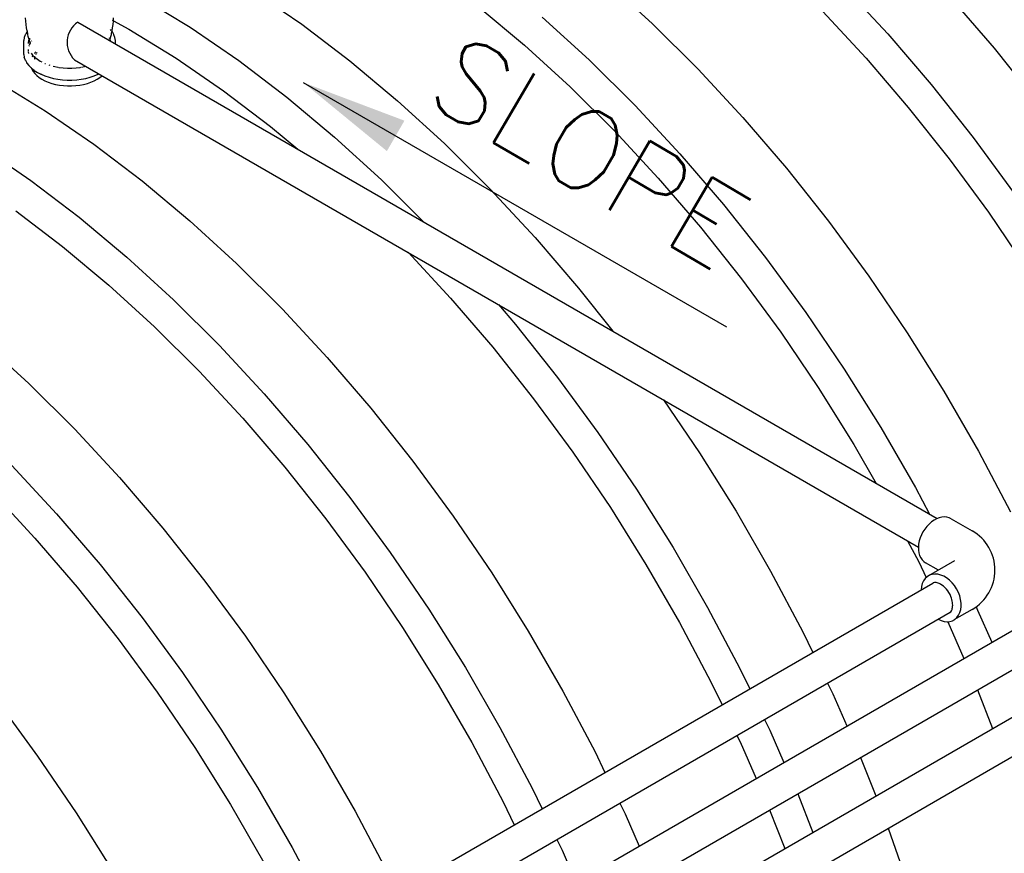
# Model space of a CAD drawing. Extents: x -18027 to -11651, y 1687 to 5059.
# Tile 106 of 170: x -13841 to -13730, y 2781 to 2875. Entities that reach past the tile are written whole.
import ezdxf

# ---------------------------------------------------------------- set-up
doc = ezdxf.new("R2010")
doc.units = 0
doc.header["$MEASUREMENT"] = 0
doc.layers.get('0').update_dxf_attribs({"linetype": 'CONTINUOUS'})
for name, color, linetype in [('PIPING-VENT-ISO', 3, 'CONTINUOUS'), ('TANK', 2, 'CONTINUOUS'), ('TEXT', 3, 'CONTINUOUS')]:
    doc.layers.add(name, color=color, linetype=linetype)
doc.styles.add('SIMPLEX', font='simplex')
doc.dimstyles.new('DIM96', dxfattribs={"dimscale": 96, "dimtxt": 0.125, "dimasz": 0.125, "dimexe": 0.0625, "dimexo": 0.0625, "dimgap": 0.0625, "dimtad": 1, "dimdec": 4, "dimzin": 3, "dimdsep": 46, "dimlunit": 4, "dimtxsty": 'SIMPLEX', "dimcen": 0, "dimdle": 0.0625, "dimclrd": 3, "dimclre": 3, "dimclrt": 3, "dimadec": 0, "dimazin": 0, "dimtfac": 1, "dimtdec": 4, "dimtmove": 2, "dimatfit": 3, "dimfxl": 1, "dimfrac": 2, "dimtolj": 1, "dimtzin": 0, "dimarcsym": 0})

# ---------------------------------------------------------------- blocks, each defined once
blk = doc.blocks.new('12-14 TANKS')
for p, q in [((-109.184, 8.158), (-106.552, 5.756)), ((-95.842, 7.891), (-93.327, 5.182)), ((-135.234, 7.226), (-132.495, 5.546)), ((-128.96, 7.587), (-126.232, 5.714)), ((-89.792, 7.223), (-87.35, 4.377)), ((-116.324, 6.719), (-113.723, 4.546)), ((-112.719, 6.117), (-110.088, 3.715)), ((-96.989, 6.455), (-94.542, 3.821)), ((-141.724, 5.889), (-141.737, 6.072)), ((-141.704, 5.706), (-141.724, 5.889)), ((-141.678, 5.524), (-141.704, 5.706)), ((-136.866, 5.94), (-136.802, 5.906)), ((-136.849, 5.524), (-136.823, 5.706)), ((-136.823, 5.706), (-136.804, 5.889)), ((-136.804, 5.889), (-136.802, 5.906)), ((-136.802, 5.906), (-136.791, 6.072)), ((-136.802, 5.906), (-135.941, 5.44)), ((-132.495, 5.546), (-129.767, 3.673)), ((-126.232, 5.714), (-123.525, 3.656)), ((-106.552, 5.756), (-103.974, 3.196)), ((-141.751, 5.126), (-141.807, 4.974)), ((-141.751, 5.126), (-141.747, 5.135)), ((-141.664, 5.283), (-141.747, 5.135)), ((-141.646, 5.343), (-141.678, 5.524)), ((-141.664, 5.283), (-141.659, 5.291)), ((-141.64, 5.315), (-141.659, 5.291)), ((-141.646, 5.343), (-141.64, 5.315)), ((-141.632, 5.326), (-141.64, 5.315)), ((-141.64, 5.315), (-141.62, 5.2)), ((-141.608, 5.145), (-141.62, 5.2)), ((-141.581, 5.022), (-141.608, 5.145)), ((-141.541, 4.862), (-141.581, 5.022)), ((-136.986, 4.862), (-136.946, 5.022)), ((-136.929, 5.369), (-136.967, 5.419)), ((-136.946, 5.022), (-136.919, 5.145)), ((-136.919, 5.145), (-136.908, 5.2)), ((-136.908, 5.2), (-136.887, 5.315)), ((-136.887, 5.315), (-136.882, 5.343)), ((-136.868, 5.291), (-136.887, 5.315)), ((-136.882, 5.343), (-136.849, 5.524)), ((-136.863, 5.283), (-136.868, 5.291)), ((-136.78, 5.135), (-136.863, 5.283)), ((-136.776, 5.126), (-136.78, 5.135)), ((-136.72, 4.974), (-136.776, 5.126)), ((-135.941, 5.44), (-133.277, 3.806)), ((-93.327, 5.182), (-90.886, 2.336)), ((-141.838, 4.8), (-141.837, 4.81)), ((-141.838, 4.032), (-141.838, 4.8)), ((-141.809, 4.965), (-141.837, 4.81)), ((-141.809, 4.965), (-141.807, 4.974)), ((-141.562, 4.804), (-141.588, 4.664)), ((-141.588, 4.664), (-141.588, 4.637)), ((-141.541, 4.862), (-141.562, 4.804)), ((-141.538, 4.512), (-141.545, 4.495)), ((-141.537, 4.846), (-141.541, 4.862)), ((-141.486, 4.672), (-141.537, 4.846)), ((-141.512, 4.584), (-141.532, 4.529)), ((-141.515, 4.931), (-141.53, 4.892)), ((-141.488, 4.627), (-141.512, 4.584)), ((-141.511, 4.923), (-141.511, 4.849)), ((-141.499, 4.744), (-141.486, 4.672)), ((-141.471, 4.656), (-141.483, 4.635)), ((-141.384, 4.785), (-141.4, 4.765)), ((-137.018, 4.947), (-137.021, 4.951)), ((-137.018, 4.947), (-137.019, 4.953)), ((-137.017, 4.943), (-137.018, 4.947)), ((-137.017, 4.937), (-137.017, 4.943)), ((-137.016, 4.942), (-137.017, 4.943)), ((-137.016, 4.933), (-137.017, 4.937)), ((-137.017, 4.923), (-137.016, 4.933)), ((-137.012, 4.931), (-137.016, 4.942)), ((-137.006, 4.791), (-136.991, 4.846)), ((-136.986, 4.862), (-136.996, 4.888)), ((-136.991, 4.846), (-136.986, 4.862)), ((-136.98, 4.845), (-136.986, 4.862)), ((-136.965, 4.804), (-136.97, 4.817)), ((-136.957, 4.763), (-136.965, 4.804)), ((-136.718, 4.965), (-136.72, 4.974)), ((-136.69, 4.81), (-136.718, 4.965)), ((-136.689, 4.8), (-136.69, 4.81)), ((-136.689, 4.608), (-136.689, 4.8)), ((-113.723, 4.546), (-111.164, 2.209)), ((-141.837, 4.022), (-141.838, 4.032)), ((-141.837, 4.022), (-141.809, 3.867)), ((-141.588, 4.293), (-141.588, 4.214)), ((-141.588, 4.174), (-141.588, 4.166)), ((-141.588, 4.166), (-141.57, 4.069)), ((-141.416, 4.086), (-141.337, 3.984)), ((-141.342, 3.926), (-141.37, 3.877)), ((-141.337, 3.984), (-141.32, 3.966)), ((-141.32, 3.966), (-141.33, 3.948)), ((-141.314, 3.977), (-141.32, 3.966)), ((-141.32, 3.966), (-141.249, 3.896)), ((-141.307, 3.985), (-141.314, 3.977)), ((-141.255, 3.931), (-141.249, 3.896)), ((-141.249, 3.896), (-141.248, 3.882)), ((-141.249, 3.896), (-141.246, 3.88)), ((-141.249, 3.896), (-141.226, 3.873)), ((-141.22, 4.098), (-141.24, 4.072)), ((-141.22, 4.099), (-141.22, 4.098)), ((-141.177, 4.141), (-141.211, 4.107)), ((-141.209, 3.881), (-141.211, 3.87)), ((-141.205, 3.904), (-141.208, 3.888)), ((-141.151, 4.168), (-141.17, 4.149)), ((-141.162, 4.021), (-141.165, 4.011)), ((-141.157, 4.03), (-141.162, 4.021)), ((-141.127, 4.083), (-141.151, 4.04)), ((-141.101, 4.128), (-141.121, 4.093)), ((-87.35, 4.377), (-84.992, 1.405)), ((-141.807, 3.857), (-141.809, 3.867)), ((-141.807, 3.857), (-141.751, 3.705)), ((-141.747, 3.696), (-141.751, 3.705)), ((-141.747, 3.696), (-141.664, 3.548)), ((-141.659, 3.54), (-141.664, 3.548)), ((-141.659, 3.54), (-141.55, 3.399)), ((-141.543, 3.392), (-141.55, 3.399)), ((-141.543, 3.392), (-141.41, 3.258)), ((-141.244, 3.851), (-141.244, 3.845)), ((-141.244, 3.845), (-141.244, 3.843)), ((-141.244, 3.843), (-141.241, 3.817)), ((-141.244, 3.843), (-141.235, 3.819)), ((-141.241, 3.855), (-141.235, 3.819)), ((-141.24, 3.803), (-141.236, 3.765)), ((-141.235, 3.819), (-141.234, 3.813)), ((-141.235, 3.819), (-141.232, 3.812)), ((-141.225, 3.793), (-141.226, 3.786)), ((-141.226, 3.786), (-141.226, 3.759)), ((-141.225, 3.793), (-141.208, 3.747)), ((-141.213, 3.857), (-141.223, 3.806)), ((-141.216, 3.757), (-141.212, 3.75)), ((-141.193, 3.844), (-141.072, 3.748)), ((-141.072, 3.748), (-140.909, 3.644)), ((-140.909, 3.644), (-140.824, 3.599)), ((-140.66, 3.521), (-140.619, 3.504)), ((-140.43, 3.433), (-140.365, 3.411)), ((-140.185, 3.362), (-140.098, 3.339)), ((-140.098, 3.339), (-139.93, 3.308)), ((-138.597, 3.308), (-138.43, 3.339)), ((-138.43, 3.339), (-138.351, 3.36)), ((-133.277, 3.806), (-130.624, 1.984)), ((-129.767, 3.673), (-127.061, 1.615)), ((-123.525, 3.656), (-120.851, 1.422)), ((-110.088, 3.715), (-107.509, 1.155)), ((-94.542, 3.821), (-92.168, 1.052)), ((-141.423, 3.296), (-141.41, 3.258)), ((-141.41, 3.258), (-141.408, 3.257)), ((-141.408, 3.257), (-141.252, 3.133)), ((-141.408, 3.257), (-141.385, 3.194)), ((-141.385, 3.194), (-141.314, 3.068)), ((-141.314, 3.068), (-141.22, 2.947)), ((-141.246, 3.129), (-141.252, 3.133)), ((-141.246, 3.129), (-141.067, 3.014)), ((-141.22, 2.947), (-141.106, 2.832)), ((-141.106, 2.832), (-140.97, 2.724)), ((-141.067, 3.014), (-140.869, 2.911)), ((-140.863, 2.908), (-140.869, 2.911)), ((-140.863, 2.908), (-140.648, 2.818)), ((-140.648, 2.818), (-140.417, 2.741)), ((-139.893, 3.301), (-139.866, 3.296)), ((-139.866, 3.296), (-139.628, 3.267)), ((-139.628, 3.267), (-139.385, 3.252)), ((-139.385, 3.252), (-139.142, 3.252)), ((-139.142, 3.252), (-138.9, 3.267)), ((-138.9, 3.267), (-138.661, 3.296)), ((-138.661, 3.296), (-138.634, 3.301)), ((-138.11, 2.741), (-137.879, 2.818)), ((-137.879, 2.818), (-137.664, 2.908)), ((-137.664, 2.908), (-137.658, 2.911)), ((-137.658, 2.911), (-137.614, 2.934)), ((-137.557, 2.724), (-137.428, 2.827)), ((-103.974, 3.196), (-101.459, 0.487)), ((-143.366, 2.532), (-140.627, 0.851)), ((-140.97, 2.724), (-140.817, 2.626)), ((-140.817, 2.626), (-140.646, 2.537)), ((-140.646, 2.537), (-140.46, 2.459)), ((-140.46, 2.459), (-140.261, 2.392)), ((-140.417, 2.741), (-140.174, 2.679)), ((-140.261, 2.392), (-140.051, 2.338)), ((-140.174, 2.679), (-139.921, 2.631)), ((-140.051, 2.338), (-139.832, 2.297)), ((-139.921, 2.631), (-139.661, 2.599)), ((-139.832, 2.297), (-139.607, 2.27)), ((-139.661, 2.599), (-139.397, 2.583)), ((-139.607, 2.27), (-139.379, 2.256)), ((-139.397, 2.583), (-139.131, 2.583)), ((-139.379, 2.256), (-139.149, 2.256)), ((-139.149, 2.256), (-138.92, 2.27)), ((-139.131, 2.583), (-138.866, 2.599)), ((-138.92, 2.27), (-138.695, 2.297)), ((-138.866, 2.599), (-138.606, 2.631)), ((-138.695, 2.297), (-138.477, 2.338)), ((-138.606, 2.631), (-138.353, 2.679)), ((-138.477, 2.338), (-138.267, 2.392)), ((-138.353, 2.679), (-138.11, 2.741)), ((-138.267, 2.392), (-138.067, 2.459)), ((-138.067, 2.459), (-137.881, 2.537)), ((-137.881, 2.537), (-137.711, 2.626)), ((-137.711, 2.626), (-137.557, 2.724)), ((-90.886, 2.336), (-88.527, -0.636)), ((-130.624, 1.984), (-127.991, -0.017)), ((-111.164, 2.209), (-108.656, -0.281)), ((-127.061, 1.615), (-124.386, -0.619)), ((-120.851, 1.422), (-118.219, -0.98)), ((-107.509, 1.155), (-104.995, -1.554)), ((-140.627, 0.851), (-137.899, -1.022)), ((-92.168, 1.052), (-89.874, -1.839)), ((-101.459, 0.487), (-99.017, -2.359)), ((-127.991, -0.017), (-126.457, -1.3)), ((-108.656, -0.281), (-106.21, -2.916)), ((-137.899, -1.022), (-135.192, -3.08)), ((-124.386, -0.619), (-121.755, -3.021)), ((-118.219, -0.98), (-115.641, -3.54)), ((-88.527, -0.636), (-86.261, -3.723)), ((-144.163, -1.19), (-141.434, -3.063)), ((-104.995, -1.554), (-102.553, -4.4)), ((-89.874, -1.839), (-87.669, -4.841)), ((-99.017, -2.359), (-96.659, -5.331)), ((-141.434, -3.063), (-138.728, -5.121)), ((-135.192, -3.08), (-132.518, -5.314)), ((-121.755, -3.021), (-119.366, -5.393)), ((-106.21, -2.916), (-103.835, -5.684)), ((-115.641, -3.54), (-113.126, -6.249)), ((-102.553, -4.4), (-100.194, -7.373)), ((-142.291, -4.752), (-139.659, -6.753)), ((-87.669, -4.841), (-85.563, -7.944)), ((-138.728, -5.121), (-136.054, -7.355)), ((-132.518, -5.314), (-129.887, -7.716)), ((-96.659, -5.331), (-94.392, -8.418)), ((-103.835, -5.684), (-101.541, -8.575)), ((-113.126, -6.249), (-110.685, -9.095)), ((-139.659, -6.753), (-137.058, -8.927)), ((-120.259, -7.086), (-117.877, -9.652)), ((-136.054, -7.355), (-133.422, -9.757)), ((-129.887, -7.716), (-127.308, -10.276)), ((-100.194, -7.373), (-97.928, -10.46)), ((-101.541, -8.575), (-99.336, -11.578)), ((-94.392, -8.418), (-92.227, -11.608)), ((-137.058, -8.927), (-134.498, -11.263)), ((-110.685, -9.095), (-108.766, -11.513)), ((-133.422, -9.757), (-130.844, -12.317)), ((-117.877, -9.652), (-115.502, -12.42)), ((-127.308, -10.276), (-124.794, -12.985)), ((-115.178, -10.02), (-114.22, -11.136)), ((-97.928, -10.46), (-95.763, -13.649)), ((-134.498, -11.263), (-131.99, -13.753)), ((-114.22, -11.136), (-111.862, -14.109)), ((-99.336, -11.578), (-97.23, -14.68)), ((-92.227, -11.608), (-90.172, -14.887)), ((-144.185, -12.05), (-141.554, -14.452)), ((-130.844, -12.317), (-128.329, -15.026)), ((-115.502, -12.42), (-113.208, -15.311)), ((-124.794, -12.985), (-122.352, -15.831)), ((-131.99, -13.753), (-129.544, -16.388)), ((-95.763, -13.649), (-93.707, -16.928)), ((-111.862, -14.109), (-109.595, -17.196)), ((-141.554, -14.452), (-138.976, -17.012)), ((-97.23, -14.68), (-95.231, -17.869)), ((-90.172, -14.887), (-88.234, -18.243)), ((-128.329, -15.026), (-125.888, -17.872)), ((-113.208, -15.311), (-111.004, -18.314)), ((-105.915, -15.368), (-103.894, -18.344)), ((-122.352, -15.831), (-119.993, -18.803)), ((-129.544, -16.388), (-127.169, -19.156)), ((-138.976, -17.012), (-136.461, -19.721)), ((-93.707, -16.928), (-91.77, -20.284)), ((-109.595, -17.196), (-107.43, -20.385)), ((-125.888, -17.872), (-123.529, -20.845)), ((-95.231, -17.869), (-93.968, -20.057)), ((-88.234, -18.243), (-86.422, -21.663)), ((-111.004, -18.314), (-108.898, -21.416)), ((-103.894, -18.344), (-101.839, -21.623)), ((-142.511, -19.054), (-139.996, -21.762)), ((-127.169, -19.156), (-124.875, -22.047)), ((-119.993, -18.803), (-117.727, -21.891)), ((-136.461, -19.721), (-134.019, -22.567)), ((-107.43, -20.385), (-105.374, -23.664)), ((-91.77, -20.284), (-90.974, -21.785)), ((-143.658, -20.489), (-141.212, -23.124)), ((-123.529, -20.845), (-121.262, -23.932)), ((-108.898, -21.416), (-106.898, -24.605)), ((-139.996, -21.762), (-137.555, -24.608)), ((-124.875, -22.047), (-122.671, -25.05)), ((-117.727, -21.891), (-115.562, -25.08)), ((-101.839, -21.623), (-99.901, -24.979)), ((-134.019, -22.567), (-131.661, -25.54)), ((-141.212, -23.124), (-138.837, -25.892)), ((-105.374, -23.664), (-103.437, -27.02)), ((-92.209, -23.281), (-91.584, -24.46)), ((-121.262, -23.932), (-119.097, -27.121)), ((-137.555, -24.608), (-135.196, -27.581)), ((-106.898, -24.605), (-105.014, -27.87)), ((-91.584, -24.46), (-91.162, -25.332)), ((-122.671, -25.05), (-120.565, -28.152)), ((-115.562, -25.08), (-113.506, -28.359)), ((-99.901, -24.979), (-98.089, -28.399)), ((-138.837, -25.892), (-136.543, -28.783)), ((-131.661, -25.54), (-129.394, -28.627)), ((-103.437, -27.02), (-101.625, -30.44)), ((-88.364, -26.996), (-88.278, -27.174)), ((-135.196, -27.581), (-132.93, -30.668)), ((-119.097, -27.121), (-117.042, -30.4)), ((-88.278, -27.174), (-87.485, -28.979)), ((-120.565, -28.152), (-118.566, -31.341)), ((-105.014, -27.87), (-103.251, -31.196)), ((-89.956, -27.823), (-89.95, -27.835)), ((-89.95, -27.835), (-89.05, -29.884)), ((-129.394, -28.627), (-127.229, -31.816)), ((-113.506, -28.359), (-111.569, -31.715)), ((-98.089, -28.399), (-97.535, -29.543)), ((-136.543, -28.783), (-134.338, -31.786)), ((-117.042, -30.4), (-115.104, -33.757)), ((-132.93, -30.668), (-130.764, -33.857)), ((-101.625, -30.44), (-101.07, -31.585)), ((-118.566, -31.341), (-116.681, -34.606)), ((-103.251, -31.196), (-102.627, -32.484)), ((-96.701, -31.267), (-96.41, -31.869)), ((-134.338, -31.786), (-132.232, -34.888)), ((-127.229, -31.816), (-125.173, -35.095)), ((-111.569, -31.715), (-109.756, -35.135)), ((-96.41, -31.869), (-95.616, -33.676)), ((-88.292, -31.651), (-87.435, -33.82)), ((-143.328, -32.276), (-141.061, -35.363)), ((-100.236, -33.309), (-99.945, -33.91)), ((-130.764, -33.857), (-128.709, -37.137)), ((-115.104, -33.757), (-113.292, -37.176)), ((-101.793, -34.209), (-101.618, -34.571)), ((-99.945, -33.91), (-99.151, -35.718)), ((-116.681, -34.606), (-114.918, -37.932)), ((-101.618, -34.571), (-100.717, -36.622)), ((-141.061, -35.363), (-138.896, -38.552)), ((-132.232, -34.888), (-130.233, -38.078)), ((-125.173, -35.095), (-123.236, -38.451)), ((-109.756, -35.135), (-109.201, -36.282)), ((-94.845, -35.437), (-93.988, -37.605)), ((-128.709, -37.137), (-126.771, -40.493)), ((-113.292, -37.176), (-112.737, -38.323)), ((-98.38, -37.479), (-97.523, -39.647)), ((-130.233, -38.078), (-128.348, -41.342)), ((-114.918, -37.932), (-114.294, -39.223)), ((-108.367, -38.006), (-108.077, -38.605)), ((-138.896, -38.552), (-136.841, -41.831)), ((-123.236, -38.451), (-121.424, -41.871)), ((-108.077, -38.605), (-107.282, -40.414)), ((-99.958, -38.39), (-99.101, -40.558)), ((-93.296, -39.411), (-92.23, -42.442)), ((-111.902, -40.048), (-111.612, -40.646)), ((-126.771, -40.493), (-124.959, -43.912)), ((-111.612, -40.646), (-110.817, -42.456))]:
    blk.add_line(p, q)

msp = doc.modelspace()

# ---------------------------------------------------------------- linework, layer by layer
at = {"layer": 'PIPING-VENT-ISO'}
for p, q in [((-13834.34, 2874.32, 0), (-13737.84, 2818.61, 0)), ((-13834.71, 2870.12, 0), (-13739.94, 2815.41, 0)), ((-14212.43, 2527.05, 0), (-13655.98, 2848.45, 0)), ((-14212.43, 2522.64, 0), (-13655.98, 2844.04, 0)), ((-14209.96, 2518.74, 0), (-13655.9, 2838.76, 0)), ((-14206.14, 2516.53, 0), (-13657.83, 2833.23, 0)), ((-13736.25, 2818.59, 0), (-13733.89, 2817.23, 0)), ((-13737.7, 2812.81, 0), (-13739.13, 2813.64, 0)), ((-13735.88, 2813.87, 0), (-13738.82, 2812.18, 0)), ((-14207.99, 2540.09, 0), (-13738.34, 2811.36, 0)), ((-14212.44, 2533.11, 0), (-13736.38, 2808.08, 0)), ((-13733.9, 2808.4, 0), (-13735.96, 2807.22, 0))]:
    msp.add_line(p, q, dxfattribs=at)
for centre, radius, start, end in [((-13832.84, 2872.07, 0), 2.71, 123.8134, 226.1413), ((-13736.44, 2812.82, 0), 5.09, 299.8643, 60)]:
    msp.add_arc(centre, radius, start, end, dxfattribs=at)
for centre, major_axis, ratio, start_param, end_param in [((-13737.69, 2816.11, 0), (1.44, 2.48), 0.701231, 0, 3.141593), ((-13737.39, 2809.7, 0), (-1.43, 2.48), 0.70123, 2.301984, 7.125712)]:
    msp.add_ellipse(centre, major_axis=major_axis, ratio=ratio, start_param=start_param, end_param=end_param, dxfattribs=at)
msp.add_open_spline([(-13736.44, 2808.04, 0), (-13736.43, 2808.05, 0), (-13736.42, 2808.05, 0), (-13736.35, 2808.1, 0), (-13736.29, 2808.16, 0), (-13736.19, 2808.34, 0), (-13736.14, 2808.47, 0), (-13736.09, 2808.79, 0), (-13736.09, 2808.98, 0), (-13736.14, 2809.4, 0), (-13736.2, 2809.62, 0), (-13736.41, 2810.15, 0), (-13736.59, 2810.44, 0), (-13737.01, 2810.93, 0), (-13737.25, 2811.13, 0), (-13737.65, 2811.34, 0), (-13737.81, 2811.4, 0), (-13738.08, 2811.43, 0), (-13738.18, 2811.42, 0), (-13738.29, 2811.38, 0), (-13738.32, 2811.37, 0), (-13738.34, 2811.36, 0)], degree=3, knots=[3.141703, 3.141703, 3.141703, 3.141703, 3.19304, 3.19304, 3.524014, 3.524014, 3.854988, 3.854988, 4.185962, 4.185962, 4.516936, 4.516936, 4.972597, 4.972597, 5.428259, 5.428259, 5.788512, 5.788512, 6.148765, 6.148765, 6.283185, 6.283185, 6.283185, 6.283185], dxfattribs=at)

# ---------------------------------------------------------------- block references
at = {"layer": 'TANK', "xscale": 2, "yscale": 2, "zscale": 2}
msp.add_blockref('12-14 TANKS', (-13556.74, 2862.67), dxfattribs=at)

# ---------------------------------------------------------------- texts
at = {"layer": 'TEXT', "style": 'SIMPLEX'}
msp.add_text('SLOPE', height=9, rotation=329.7385, dxfattribs=at).set_placement((-13795.64, 2865.47, 0))

# ---------------------------------------------------------------- leaders
at = {"layer": 'TEXT'}
msp.add_leader([(-13809.04, 2867.57, 0), (-13761.5, 2840.12, 0)], dimstyle='DIM96', dxfattribs=at)

doc.saveas('drawing.dxf')
